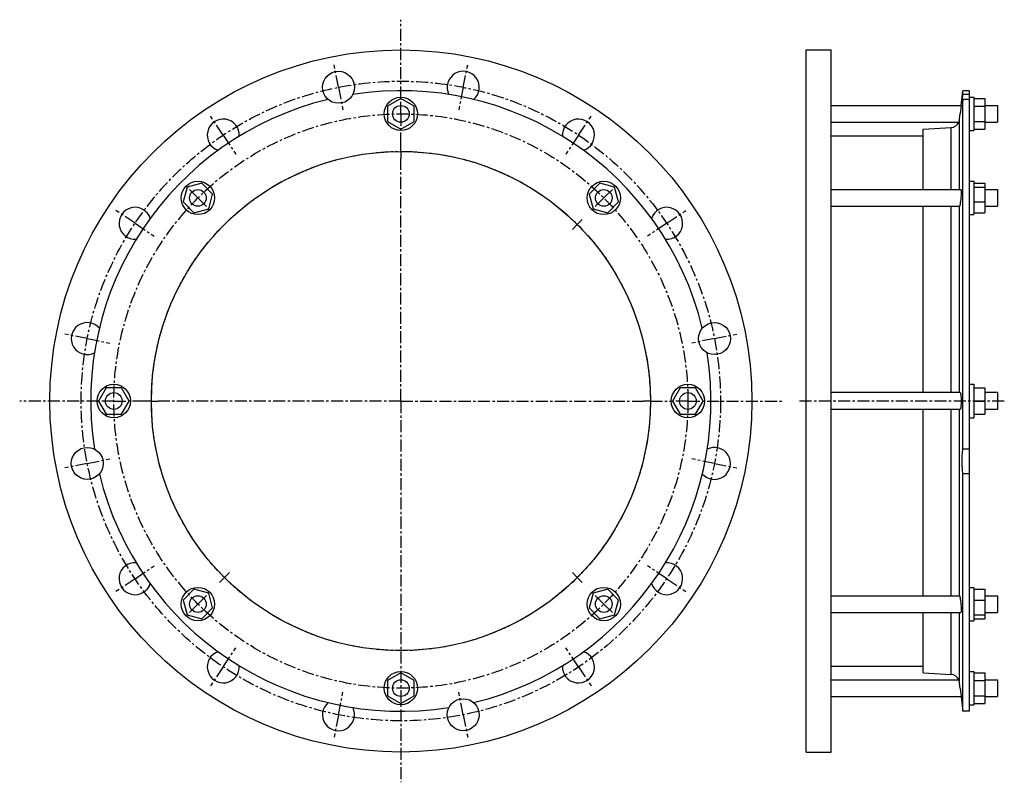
# Model space of a CAD drawing. Header units: millimetres. Extents: x -310 to 398, y -143 to 406.
import ezdxf

# ---------------------------------------------------------------- set-up
doc = ezdxf.new("R2010")
doc.units = ezdxf.units.MM
doc.header["$LTSCALE"] = 23.1
doc.linetypes.add('CENTER', pattern=[0.6, 0.375, -0.075, 0.075, -0.075])
doc.layers.get('0').update_dxf_attribs({"linetype": 'CONTINUOUS'})
doc.layers.add('AXES', color=7, linetype='CONTINUOUS')
doc.layers.add('ROUNDS', color=7, linetype='CONTINUOUS')

msp = doc.modelspace()

# ---------------------------------------------------------------- linework, layer by layer
at = {"color": 7, "linetype": 'Continuous'}
for p, q in [((255.66, -121.18), (255.66, 383.82)), ((255.66, 383.82), (273.66, 383.82)), ((273.66, -121.18), (273.66, 383.82)), ((373.11, 354.42), (368.35, 354.42)), ((-36.01, 348.79), (-45.51, 343.31)), ((-26.51, 343.31), (-36.01, 348.79)), ((373.11, 349.82), (376.11, 349.82)), ((376.11, 349.82), (376.11, 325.82)), ((376.11, 348.79), (384.11, 348.79)), ((384.11, 348.79), (384.11, 326.86)), ((-45.51, 343.31), (-45.51, 332.34)), ((-26.51, 332.34), (-26.51, 343.31)), ((376.11, 343.31), (384.11, 343.31)), ((-45.51, 332.34), (-36.01, 326.86)), ((-36.01, 326.86), (-26.51, 332.34)), ((339.77, 283.34), (339.77, 326.7)), ((376.11, 332.34), (384.11, 332.34)), ((376.11, 326.86), (384.11, 326.86)), ((273.66, 321.92), (339.77, 321.92)), ((373.11, 325.82), (376.11, 325.82)), ((-189.79, 285.1), (-192.63, 274.5)), ((-179.19, 287.94), (-189.79, 285.1)), ((-171.44, 280.18), (-179.19, 287.94)), ((107.16, 287.94), (99.41, 280.18)), ((117.76, 285.1), (107.16, 287.94)), ((120.6, 274.5), (117.76, 285.1)), ((373.11, 289.34), (376.11, 289.34)), ((376.11, 289.34), (376.11, 265.34)), ((376.11, 287.94), (384.11, 287.94)), ((376.11, 285.1), (384.11, 285.1)), ((384.11, 287.94), (384.11, 266.75)), ((-174.27, 269.59), (-171.44, 280.18)), ((99.41, 280.18), (102.25, 269.59)), ((-192.63, 274.5), (-184.87, 266.75)), ((-184.87, 266.75), (-174.27, 269.59)), ((102.25, 269.59), (112.84, 266.75)), ((112.84, 266.75), (120.6, 274.5)), ((339.77, 137.32), (339.77, 271.34)), ((376.11, 274.5), (384.11, 274.5)), ((373.11, 265.34), (376.11, 265.34)), ((376.11, 266.75), (384.11, 266.75)), ((373.11, 143.32), (376.11, 143.32)), ((376.11, 143.32), (376.11, 119.32)), ((-248, 140.82), (-253.48, 131.32)), ((-237.03, 140.82), (-248, 140.82)), ((-231.54, 131.32), (-237.03, 140.82)), ((165, 140.82), (159.52, 131.32)), ((175.97, 140.82), (165, 140.82)), ((181.46, 131.32), (175.97, 140.82)), ((376.11, 140.82), (384.11, 140.82)), ((384.11, 140.82), (384.11, 121.82)), ((393.11, 137.32), (384.11, 137.32)), ((-253.48, 131.32), (-248, 121.82)), ((-237.03, 121.82), (-231.54, 131.32)), ((159.52, 131.32), (165, 121.82)), ((175.97, 121.82), (181.46, 131.32)), ((376.11, 131.32), (384.11, 131.32)), ((-248, 121.82), (-237.03, 121.82)), ((165, 121.82), (175.97, 121.82)), ((339.77, -8.69), (339.77, 125.32)), ((376.11, 121.82), (384.11, 121.82)), ((393.11, 125.32), (384.11, 125.32)), ((373.11, 119.32), (376.11, 119.32)), ((-184.87, -4.1), (-192.63, -11.85)), ((-174.27, -6.94), (-184.87, -4.1)), ((-171.44, -17.53), (-174.27, -6.94)), ((102.25, -6.94), (99.41, -17.53)), ((112.84, -4.1), (102.25, -6.94)), ((120.6, -11.85), (112.84, -4.1)), ((373.11, -2.69), (376.11, -2.69)), ((376.11, -2.69), (376.11, -26.69)), ((376.11, -4.1), (384.11, -4.1)), ((384.11, -4.1), (384.11, -25.29)), ((-192.63, -11.85), (-189.79, -22.45)), ((117.76, -22.45), (120.6, -11.85)), ((376.11, -11.85), (384.11, -11.85)), ((-179.19, -25.29), (-171.44, -17.53)), ((99.41, -17.53), (107.16, -25.29)), ((339.77, -64.06), (339.77, -20.69)), ((-189.79, -22.45), (-179.19, -25.29)), ((107.16, -25.29), (117.76, -22.45)), ((373.11, -26.69), (376.11, -26.69)), ((376.11, -22.45), (384.11, -22.45)), ((376.11, -25.29), (384.11, -25.29)), ((273.66, -59.28), (339.77, -59.28)), ((373.11, -63.18), (376.11, -63.18)), ((376.11, -63.18), (376.11, -87.18)), ((-36.01, -64.21), (-45.51, -69.69)), ((-45.51, -69.69), (-45.51, -80.66)), ((-26.51, -69.69), (-36.01, -64.21)), ((-26.51, -80.66), (-26.51, -69.69)), ((376.11, -64.21), (384.11, -64.21)), ((376.11, -69.69), (384.11, -69.69)), ((384.11, -64.21), (384.11, -86.14)), ((-45.51, -80.66), (-36.01, -86.14)), ((-36.01, -86.14), (-26.51, -80.66)), ((376.11, -80.66), (384.11, -80.66)), ((373.11, -91.78), (368.35, -91.78)), ((373.11, -87.18), (376.11, -87.18)), ((376.11, -86.14), (384.11, -86.14)), ((255.66, -121.18), (273.66, -121.18))]:
    msp.add_line(p, q, dxfattribs=at)
for centre, radius in [((-36.01, 131.32), 252.5), ((-36.01, 337.82), 12), ((-36.01, 131.32), 179.5), ((-182.03, 277.34), 12), ((110, 277.34), 12), ((-242.51, 131.32), 12), ((170.49, 131.32), 12), ((-182.03, -14.69), 12), ((110, -14.69), 12), ((-36.01, -75.18), 12)]:
    msp.add_circle(centre, radius, dxfattribs=at)
at = {"layer": 'AXES', "color": 7, "linetype": 'CENTER'}
for p, q in [((-36.01, 348.82), (-36.01, 405.53)), ((-80.88, 356.91), (-84.1, 373.09)), ((8.86, 356.91), (12.08, 373.09)), ((-80.88, 356.91), (-77.67, 340.72)), ((8.86, 356.91), (5.64, 340.72)), ((-36.01, 337.82), (-36.01, 348.82)), ((-163.8, 322.56), (-172.96, 336.28)), ((-36.01, 337.82), (-36.01, 326.82)), ((91.77, 322.56), (100.93, 336.28)), ((-36.01, 315.82), (-36.01, 326.82)), ((-163.8, 322.56), (-154.63, 308.84)), ((91.77, 322.56), (82.6, 308.84)), ((-36.01, 310.82), (-36.01, 315.82)), ((-36.01, 310.82), (-36.01, 305.82)), ((-36.01, 131.32), (-36.01, 305.82)), ((-182.03, 277.34), (-189.81, 285.12)), ((110, 277.34), (117.78, 285.12)), ((-182.03, 277.34), (-174.25, 269.56)), ((110, 277.34), (102.23, 269.56)), ((-227.25, 259.11), (-240.97, 268.27)), ((155.22, 259.11), (168.94, 268.27)), ((-227.25, 259.11), (-213.53, 249.94)), ((90.91, 258.25), (87.38, 254.71)), ((90.91, 258.25), (94.45, 261.79)), ((155.22, 259.11), (141.5, 249.94)), ((-261.59, 176.2), (-277.78, 179.41)), ((189.57, 176.2), (205.75, 179.41)), ((-261.59, 176.2), (-245.41, 172.98)), ((189.57, 176.2), (173.38, 172.98)), ((-253.51, 131.32), (-310.22, 131.32)), ((-242.51, 131.32), (-253.51, 131.32)), ((-242.51, 131.32), (-231.51, 131.32)), ((-220.51, 131.32), (-231.51, 131.32)), ((-215.51, 131.32), (-220.51, 131.32)), ((-215.51, 131.32), (-210.51, 131.32)), ((-36.01, 131.32), (-210.51, 131.32)), ((-36.01, 131.32), (-36.01, -142.88)), ((-36.01, 131.32), (138.49, 131.32)), ((143.49, 131.32), (138.49, 131.32)), ((143.49, 131.32), (159.49, 131.32)), ((170.49, 131.32), (159.49, 131.32)), ((170.49, 131.32), (238.19, 131.32)), ((398.11, 131.32), (250.66, 131.32)), ((-261.59, 86.45), (-277.78, 83.24)), ((-261.59, 86.45), (-245.41, 89.67)), ((189.57, 86.45), (173.38, 89.67)), ((189.57, 86.45), (205.75, 83.24)), ((-227.25, 3.54), (-213.53, 12.71)), ((-162.94, 4.4), (-159.4, 7.93)), ((90.91, 4.4), (87.38, 7.93)), ((155.22, 3.54), (141.5, 12.71)), ((-227.25, 3.54), (-240.97, -5.62)), ((-162.94, 4.4), (-166.48, 0.86)), ((90.91, 4.4), (94.45, 0.86)), ((155.22, 3.54), (168.94, -5.62)), ((-182.03, -14.69), (-174.25, -6.91)), ((110, -14.69), (102.23, -6.91)), ((-182.03, -14.69), (-189.81, -22.47)), ((110, -14.69), (117.78, -22.47)), ((-163.8, -59.91), (-154.63, -46.19)), ((91.77, -59.91), (82.6, -46.19)), ((-163.8, -59.91), (-172.96, -73.63)), ((91.77, -59.91), (100.93, -73.63)), ((-80.88, -94.26), (-77.67, -78.07)), ((8.86, -94.26), (5.64, -78.07)), ((-80.88, -94.26), (-84.1, -110.44)), ((8.86, -94.26), (12.08, -110.44))]:
    msp.add_line(p, q, dxfattribs=at)
at = {"layer": 'AXES', "color": 7, "linetype": 'Continuous'}
for p, q in [((367.06, 343.82), (368.35, 354.42)), ((368.35, 351.72), (368.35, 354.42)), ((373.11, -91.78), (373.11, 354.42)), ((373.11, 351.72), (368.35, 351.72)), ((368.35, 96.72), (368.35, 348.19)), ((373.11, 348.19), (368.35, 348.19)), ((273.66, 343.82), (367.06, 343.82)), ((367.06, 343.82), (366.34, 337.82)), ((366.68, 340.62), (366.34, 337.82)), ((384.11, 343.82), (393.11, 343.82)), ((393.11, 343.82), (393.11, 331.82)), ((273.66, 331.82), (365.36, 331.82)), ((384.11, 331.82), (393.11, 331.82)), ((273.66, 283.34), (366.85, 283.34)), ((384.11, 283.34), (393.11, 283.34)), ((393.11, 283.34), (393.11, 271.34)), ((273.66, 271.34), (365.82, 271.34)), ((384.11, 271.34), (393.11, 271.34)), ((366.34, 137.32), (273.66, 137.32)), ((393.11, 137.32), (393.11, 125.32)), ((366.34, 125.32), (273.66, 125.32)), ((373.11, 96.72), (368.35, 96.72)), ((373.11, 78.95), (368.35, 78.95)), ((368.35, -91.78), (368.35, 78.95)), ((273.66, -8.69), (365.82, -8.69)), ((384.11, -8.69), (393.11, -8.69)), ((393.11, -8.69), (393.11, -20.69)), ((273.66, -20.69), (366.85, -20.69)), ((384.11, -20.69), (393.11, -20.69)), ((273.66, -69.18), (365.36, -69.18)), ((384.11, -69.18), (393.11, -69.18)), ((393.11, -69.18), (393.11, -81.18)), ((366.34, -75.18), (367.06, -81.18)), ((273.66, -81.18), (367.06, -81.18)), ((384.11, -81.18), (393.11, -81.18))]:
    msp.add_line(p, q, dxfattribs=at)
at = {"layer": 'AXES', "color": 9, "linetype": 'Continuous'}
for p, q in [((365.81, 283.34), (365.81, 333.49)), ((365.81, 137.32), (365.81, 271.34)), ((365.81, -8.69), (365.81, 125.32)), ((365.81, -70.84), (365.81, -20.69))]:
    msp.add_line(p, q, dxfattribs=at)
at = {"layer": 'AXES', "color": 7, "linetype": 'Continuous'}
msp.add_lwpolyline([(366.79, -78.84), (367.06, -81.12), (368.35, -91.78)], dxfattribs=at)
for centre, radius in [((-80.88, 356.91), 11.5), ((-36.01, 337.82), 6), ((-182.03, 277.34), 6), ((110, 277.34), 6), ((189.57, 176.2), 11.5), ((-242.51, 131.32), 6), ((170.49, 131.32), 6), ((-261.59, 86.45), 11.5), ((-182.03, -14.69), 6), ((110, -14.69), 6), ((-36.01, -75.18), 6), ((8.86, -94.26), 11.5)]:
    msp.add_circle(centre, radius, dxfattribs=at)
at = {"layer": 'AXES', "color": 7, "linetype": 'CENTER'}
for radius in [230, 206.5, 179.5]:
    msp.add_circle((-36.01, 131.32), radius, dxfattribs=at)
at = {"layer": 'AXES', "color": 7, "linetype": 'Continuous'}
for centre, radius, start, end in [((8.86, 356.91), 11.5, 310.24948, 206.89478), ((-36.01, 131.32), 223.1, 13.57716, 98.92284), ((-36.01, 131.32), 223.1, 103.57716, 188.92284), ((-163.8, 322.56), 11.5, 355.55842, 252.19267), ((91.77, 322.56), 11.5, 287.79836, 184.64524), ((359.83, 334.23), 6.03, 336.44799, 352.94412), ((-1312.88, 542.01), 1691.59, 352.91941, 353.06722), ((359.5, 334.3), 6.36, 273.55948, 337.05622), ((-227.25, 259.11), 11.5, 17.79843, 274.6453), ((155.22, 259.11), 11.5, 265.55851, 162.19269), ((-261.59, 176.2), 11.5, 40.24945, 296.89467), ((-36.01, 131.32), 223.1, 283.57716, 8.92284), ((189.57, 86.45), 11.5, 220.24946, 116.89473), ((-36.01, 131.32), 223.1, 193.57716, 278.92284), ((-227.25, 3.54), 11.5, 85.55836, 342.19264), ((155.22, 3.54), 11.5, 197.79838, 94.64526), ((-163.8, -59.91), 11.5, 107.79847, 4.64535), ((91.77, -59.91), 11.5, 175.55847, 72.19268), ((359.5, -71.65), 6.36, 22.94378, 86.44052), ((359.83, -71.58), 6.03, 7.05588, 23.55201), ((-1294.88, -277.15), 1673.45, 6.93198, 7.08139), ((-80.88, -94.26), 11.5, 130.24943, 26.89461)]:
    msp.add_arc(centre, radius, start, end, dxfattribs=at)
for points, knots in [([(367.82, 345.41), (367.82, 345.41), (367.81, 345.42), (367.8, 345.45), (367.79, 345.53), (367.79, 345.67), (367.8, 345.86), (367.81, 346.1), (367.83, 346.4), (367.85, 346.74), (367.89, 347.13), (367.93, 347.57), (367.99, 348.24), (368.08, 349.18), (368.21, 350.41), (368.3, 351.27), (368.35, 351.72)], [0, 0, 0, 0, 0.001787, 0.005222, 0.018234, 0.039717, 0.069654, 0.107927, 0.154364, 0.20874, 0.270791, 0.340214, 0.416667, 0.589136, 0.784834, 1, 1, 1, 1]), ([(368.35, 348.19), (368.32, 347.98), (368.26, 347.58), (368.17, 347.03), (368.09, 346.55), (368.02, 346.15), (367.96, 345.88), (367.92, 345.7), (367.9, 345.59), (367.88, 345.52), (367.86, 345.46), (367.84, 345.42), (367.83, 345.41), (367.82, 345.41)], [0, 0, 0, 0, 0.224263, 0.422754, 0.593832, 0.736131, 0.848481, 0.893137, 0.930002, 0.959017, 0.98018, 0.993598, 1, 1, 1, 1]), ([(366.85, 283.34), (366.89, 283.34), (366.93, 283.28), (366.96, 283.19), (366.98, 283.07), (367, 282.93), (367.02, 282.76), (367.04, 282.55), (367.06, 282.22), (367.07, 281.75), (367.06, 281.11), (367.04, 280.39), (367, 279.32), (366.91, 277.9), (366.76, 276.19), (366.57, 274.59), (366.42, 273.57), (366.34, 273.1)], [0, 0, 0, 0, 0.009151, 0.017499, 0.028714, 0.042837, 0.059842, 0.079667, 0.10222, 0.155052, 0.217241, 0.287449, 0.364145, 0.530189, 0.701028, 0.862121, 1, 1, 1, 1]), ([(366.34, 273.1), (366.3, 272.85), (366.24, 272.5), (366.14, 272.07), (366.07, 271.82), (366.01, 271.62), (365.95, 271.49), (365.91, 271.41), (365.88, 271.37), (365.84, 271.34), (365.82, 271.34)], [0, 0, 0, 0, 0.407567, 0.574333, 0.71441, 0.826704, 0.91066, 0.942146, 0.966973, 1, 1, 1, 1]), ([(366.34, 137.32), (366.4, 137.32), (366.49, 137.21), (366.56, 137.06), (366.63, 136.85), (366.69, 136.61), (366.75, 136.3), (366.81, 135.96), (366.88, 135.41), (366.95, 134.62), (367.04, 133.21), (367.08, 131.32), (367.04, 129.44), (366.95, 128.03), (366.88, 127.24), (366.81, 126.69), (366.75, 126.35), (366.69, 126.04), (366.63, 125.79), (366.56, 125.59), (366.49, 125.43), (366.4, 125.32), (366.34, 125.32)], [0, 0, 0, 0, 0.014857, 0.027749, 0.044742, 0.065845, 0.090947, 0.119863, 0.152357, 0.226903, 0.311881, 0.500001, 0.68812, 0.773097, 0.847643, 0.880137, 0.909054, 0.934155, 0.955258, 0.972251, 0.985143, 1, 1, 1, 1]), ([(368.35, 78.95), (368.26, 79.66), (368.1, 81.19), (367.93, 83.57), (367.82, 86.11), (367.78, 88.66), (367.82, 91.1), (367.92, 93.3), (368.06, 94.93), (368.22, 96.03), (368.31, 96.51), (368.35, 96.72)], [0, 0, 0, 0, 0.121158, 0.257535, 0.402303, 0.548088, 0.687404, 0.813139, 0.91901, 0.962869, 1, 1, 1, 1]), ([(365.82, -8.69), (365.84, -8.69), (365.88, -8.72), (365.91, -8.76), (365.95, -8.84), (366.01, -8.97), (366.07, -9.17), (366.14, -9.42), (366.24, -9.85), (366.3, -10.2), (366.34, -10.45)], [0, 0, 0, 0, 0.033027, 0.057854, 0.08934, 0.173296, 0.28559, 0.425667, 0.592433, 1, 1, 1, 1]), ([(366.34, -10.45), (366.42, -10.92), (366.57, -11.94), (366.76, -13.54), (366.91, -15.25), (367, -16.67), (367.04, -17.75), (367.06, -18.46), (367.07, -19.1), (367.06, -19.58), (367.04, -19.9), (367.02, -20.11), (367, -20.28), (366.98, -20.42), (366.96, -20.54), (366.93, -20.63), (366.89, -20.69), (366.85, -20.69)], [0, 0, 0, 0, 0.137879, 0.298972, 0.469811, 0.635856, 0.712552, 0.78276, 0.844949, 0.89778, 0.920334, 0.940158, 0.957164, 0.971286, 0.982502, 0.990849, 1, 1, 1, 1])]:
    msp.add_open_spline(points, degree=3, knots=knots, dxfattribs=at)
at = {"layer": 'ROUNDS', "color": 7, "linetype": 'Continuous'}
for p, q in [((339.77, 326.7), (359.89, 327.96)), ((339.77, -64.06), (359.89, -65.31))]:
    msp.add_line(p, q, dxfattribs=at)
at = {"layer": 'ROUNDS', "color": 9, "linetype": 'Continuous'}
for p, q in [((359.89, 283.34), (359.89, 327.96)), ((359.89, 137.32), (359.89, 271.34)), ((359.89, -8.69), (359.89, 125.32)), ((359.89, -65.31), (359.89, -20.69))]:
    msp.add_line(p, q, dxfattribs=at)

doc.saveas('drawing.dxf')
